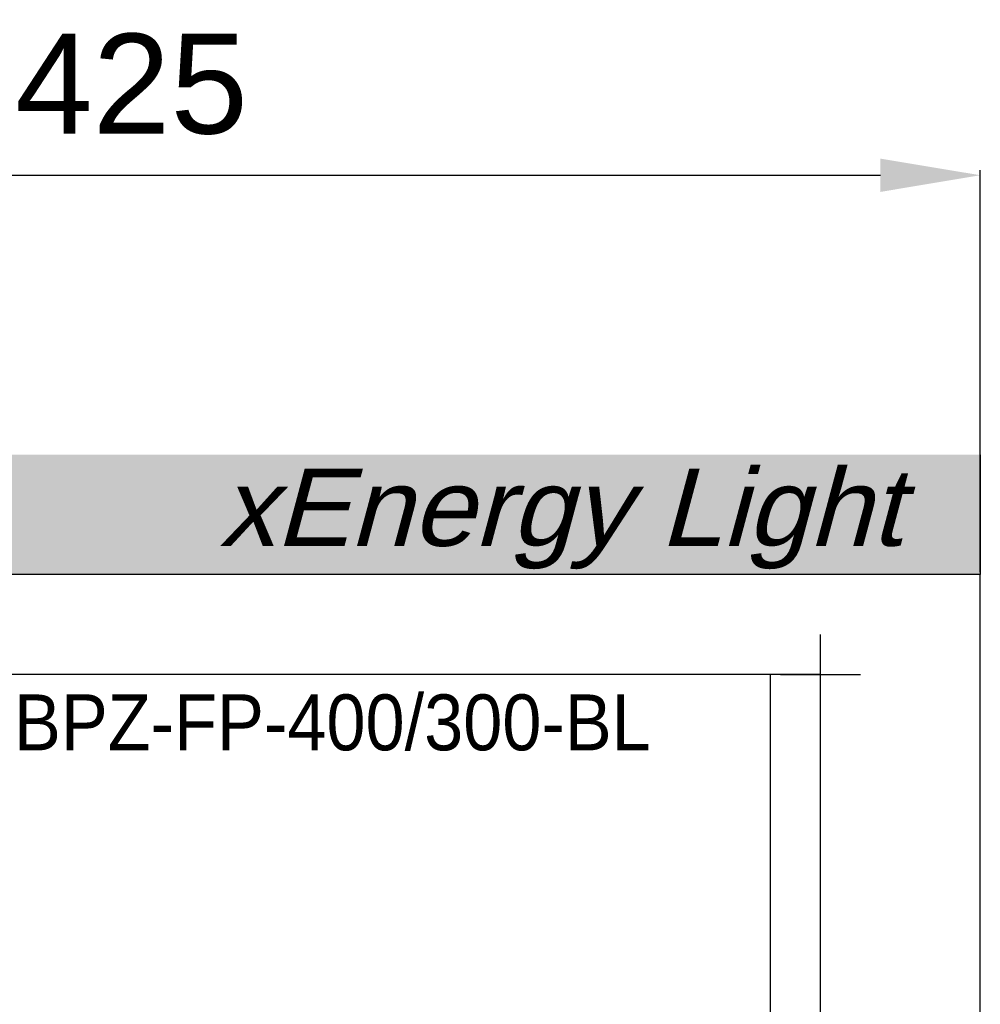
# Model space of a CAD drawing. Header units: millimetres. Extents: x 70863 to 97198, y -18528 to 3008.
# Tile 70 of 148: x 92534 to 92775, y -15439 to -15192. Entities that reach past the tile are written whole.
import ezdxf
from ezdxf.enums import TextEntityAlignment as Align

# ---------------------------------------------------------------- set-up
doc = ezdxf.new("R2010")
doc.units = ezdxf.units.MM
for name, color, linetype, lineweight in [('2DE_OBJ_EATON-Cabinet', 7, 'Continuous', 25), ('2DE_OBJ_EATON-Covers', 7, 'Continuous', 25), ('2DE_TXTMARK', 41, 'Continuous', 18)]:
    doc.layers.add(name, color=color, linetype=linetype, lineweight=lineweight)
doc.layers.add('CP_DETAL_GRID', color=7, linetype='Continuous')
doc.layers.add('EATON_LOGO', color=5, linetype='Continuous')
doc.styles.add('CP_ATTR', font='arial.ttf')
doc.styles.add('CP_ELATT_IT', font='arial.ttf', dxfattribs={"oblique": 15})
doc.styles.get("Standard").update_dxf_attribs({"font": 'arial.ttf'})
doc.dimstyles.new('ISO-25', dxfattribs={"dimtxt": 2.5, "dimasz": 2.5, "dimexe": 1.25, "dimexo": 0.625, "dimtad": 1, "dimtxsty": 'Standard', "dimcen": 2.5, "dimadec": 0, "dimazin": 0, "dimtfac": 1, "dimtmove": 0, "dimatfit": 3, "dimfxl": 1, "dimarcsym": 0})

# ---------------------------------------------------------------- blocks, each defined once
blk = doc.blocks.new('2de_etn_prod_cac0051_odnnx')
blk.add_lwpolyline([(0, 300), (0, 0), (320, 0), (320, 300)], close=True)
at = {"linetype": 'ByBlock', "style": 'CP_ATTR', "flags": 9}
for tag in ['MARK3', 'FUNCTION', 'GROUP', 'NUMBER', 'WEIGHT', 'LINK', 'OTHER1', 'IP', 'OTHER2', 'POWER_LOSSES_CAB', 'POWER', 'VOLTAGE', 'CURRENT', 'CHARACTER', 'PRODUCER', 'ORDER-NO', 'PRODUCT-TYPE', 'MARK2', 'ARTICLE', 'NAME']:
    blk.add_attdef(tag, text='', height=0.00005, dxfattribs=at).set_placement((0, 0), align=Align.MIDDLE_LEFT)
at = {"layer": '2DE_TXTMARK', "linetype": 'ByBlock', "style": 'CP_ATTR', "width": 0.8, "flags": 8}
blk.add_attdef('MARK1', text='', height=14, dxfattribs=at).set_placement((290, 295), align=Align.TOP_RIGHT)
blk = doc.blocks.new('*D8983')
at = {"layer": 'EATON_LOGO', "color": 0, "lineweight": -2, "transparency": 16777216}
for p, q in [((92349.84, -15330.8), (92349.84, -15230.19)), ((92374.84, -15231.44), (92749.84, -15231.44)), ((92774.84, -15330.8), (92774.84, -15230.19))]:
    blk.add_line(p, q, dxfattribs=at)
at = {"layer": 'EATON_LOGO', "color": 0, "transparency": 16777216}
for points in [[(92374.84, -15227.28), (92374.84, -15235.61), (92349.84, -15231.44)], [(92749.84, -15227.28), (92749.84, -15235.61), (92774.84, -15231.44)]]:
    blk.add_solid(points, dxfattribs=at)
at = {"layer": 'EATON_LOGO', "color": 0, "transparency": 16777216, "insert": (92562.34, -15208.68), "char_height": 25, "attachment_point": 5}
blk.add_mtext('425', dxfattribs=at)

msp = doc.modelspace()

# ---------------------------------------------------------------- hatches: boundary and pattern name
at = {"layer": 'EATON_LOGO'}
msp.add_hatch(color=256, dxfattribs=at).paths.add_polyline_path([(92774.84, -15331.421), (92349.84, -15331.421), (92349.84, -15301.421), (92774.84, -15301.421)])

# ---------------------------------------------------------------- linework, layer by layer
at = {"layer": '2DE_OBJ_EATON-Cabinet'}
for points in [[(92349.84, -15331.421), (92349.84, -17331.421), (92774.84, -17331.421), (92774.84, -15331.421)], [(92389.84, -17306.421), (92734.84, -17306.421), (92734.84, -15356.421), (92389.84, -15356.421)]]:
    msp.add_lwpolyline(points, close=True, dxfattribs=at)
at = {"layer": 'CP_DETAL_GRID'}
for p, q in [((92734.84, -15366.421), (92734.84, -15346.421)), ((92724.84, -15356.421), (92744.84, -15356.421))]:
    msp.add_line(p, q, dxfattribs=at)
at = {"layer": 'EATON_LOGO'}
msp.add_line((92774.84, -15301.421), (92774.84, -15331.421), dxfattribs=at)

# ---------------------------------------------------------------- block references
at = {"layer": '2DE_OBJ_EATON-Covers'}
ref = msp.add_blockref('2de_etn_prod_cac0051_odnnx', (92402.34, -15656.421), dxfattribs=at)
ref.add_attrib('MARK1', 'BPZ-FP-400/300-BL', dxfattribs={"layer": '2DE_TXTMARK', "linetype": 'ByBlock', "height": 14, "style": 'CP_ATTR', "width": 0.9, "flags": 8}).set_placement((92692.34, -15361.421), align=Align.TOP_RIGHT)

# ---------------------------------------------------------------- texts
at = {"layer": 'EATON_LOGO', "color": 7, "style": 'CP_ELATT_IT', "oblique": 15, "width": 1.035276}
msp.add_text('xEnergy Light', height=19.31852, dxfattribs=at).set_placement((92584.245, -15324.244))

# ---------------------------------------------------------------- dimensions: what is measured, and where the dimension line sits
at = {"layer": 'EATON_LOGO', "color": 4}
dim = msp.add_linear_dim(base=(92774.84, -15231.444), p1=(92349.84, -15331.421), p2=(92774.84, -15331.421), dimstyle='ISO-25', override={"dimtxt": 25, "dimasz": 25, "dimgap": 10}, dxfattribs=at)
dim.commit()
dim.dimension.update_dxf_attribs({"geometry": '*D8983', "text_midpoint": (92562.34, -15208.679)})

doc.saveas('drawing.dxf')
